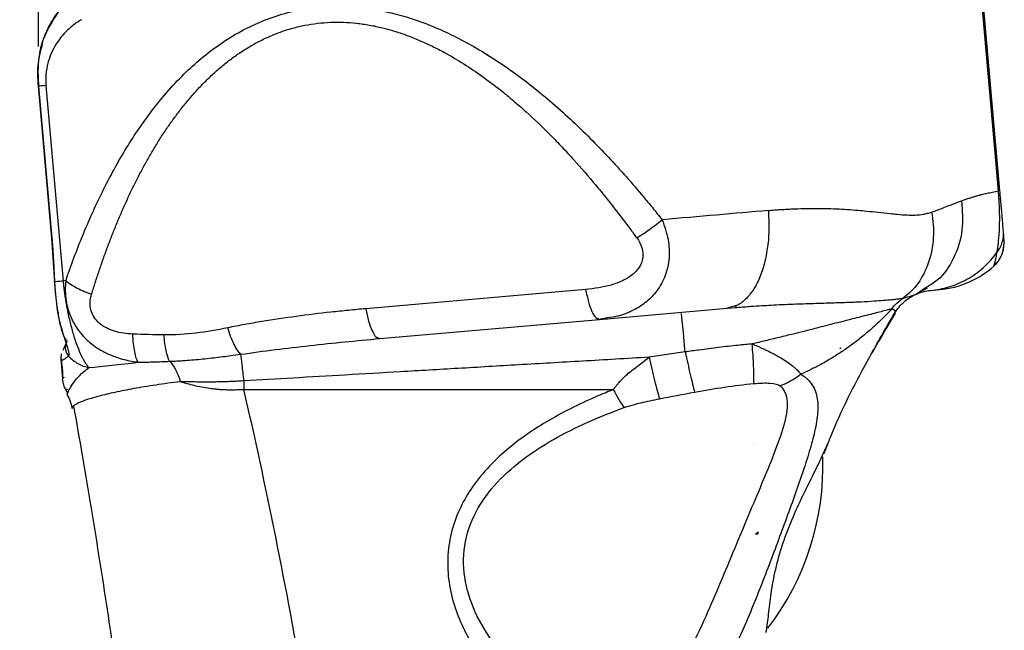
# Model space of a CAD drawing. Header units: millimetres. Extents: x 13 to 546, y 13 to 419.
# Tile 9 of 24: x 201 to 264, y 290 to 329. Entities that reach past the tile are written whole.
import ezdxf

# ---------------------------------------------------------------- set-up
doc = ezdxf.new("R2010")
doc.units = ezdxf.units.MM
doc.header["$LTSCALE"] = 2
doc.linetypes.add('SLD-Solid', pattern=[0])
doc.layers.add('DIMENSIONS', color=140, linetype='SLD-Solid', lineweight=25)
doc.styles.add('SLDTEXTSTYLE0', font='VERDANA.TTF')
doc.dimstyles.new('SLDDIMSTYLE0', dxfattribs={"dimtxt": 4.316016, "dimasz": 6.604, "dimexe": 0, "dimexo": 0.0625, "dimgap": 1.079004, "dimtad": 0, "dimtih": 1, "dimtoh": 1, "dimrnd": 1e-09, "dimzin": 12, "dimdsep": 46, "dimtxsty": 'SLDTEXTSTYLE0', "dimsah": 1, "dimcen": 0.09, "dimadec": 0, "dimazin": 3, "dimtfac": 1, "dimtofl": 0, "dimtmove": 0, "dimatfit": 3, "dimfxl": 0, "dimfrac": 2, "dimtolj": 1, "dimtzin": 12, "dimarcsym": 0})

# ---------------------------------------------------------------- blocks, each defined once
blk = doc.blocks.new('_D')
at = {"layer": 'DIMENSIONS'}
for p, q in [((257.87, 337.075), (154.357, 337.075)), ((160.707, 337.075), (160.707, 213.928)), ((154.294, 206.102), (152.844, 206.102)), ((152.844, 206.102), (152.844, 199.243)), ((167.119, 206.102), (168.569, 206.102)), ((168.569, 206.102), (168.569, 199.243)), ((152.844, 199.243), (154.294, 199.243)), ((168.569, 199.243), (167.119, 199.243)), ((160.707, 94.89), (160.707, 198.276)), ((219.505, 94.89), (154.357, 94.89))]:
    blk.add_line(p, q, dxfattribs=at)
for points in [[(160.707, 337.075), (159.691, 330.471), (161.723, 330.471)], [(160.707, 94.89), (161.723, 101.494), (159.691, 101.494)]]:
    blk.add_solid(points, dxfattribs=at)
at = {"layer": 'DIMENSIONS', "char_height": 4.2333, "attachment_point": 1, "style": 'SLDTEXTSTYLE0'}
for s, insert in [('242.2', (152.499, 212.445)), ('9.53', (154.294, 204.619))]:
    blk.add_mtext(s, dxfattribs=dict(at, insert=insert))
blk = doc.blocks.new('_D_2')
at = {"layer": 'DIMENSIONS'}
for p, q in [((257.816, 337.071), (176.375, 337.071)), ((182.725, 337.071), (182.725, 251.166)), ((176.312, 243.341), (174.863, 243.341)), ((174.863, 243.341), (174.863, 236.481)), ((189.138, 243.341), (190.587, 243.341)), ((190.587, 243.341), (190.587, 236.481)), ((174.863, 236.481), (176.312, 236.481)), ((190.587, 236.481), (189.138, 236.481)), ((182.725, 152.277), (182.725, 235.515)), ((191.044, 152.277), (176.375, 152.277))]:
    blk.add_line(p, q, dxfattribs=at)
for points in [[(182.725, 337.071), (181.709, 330.467), (183.741, 330.467)], [(182.725, 152.277), (183.741, 158.881), (181.709, 158.881)]]:
    blk.add_solid(points, dxfattribs=at)
at = {"layer": 'DIMENSIONS', "char_height": 4.2333, "attachment_point": 1, "style": 'SLDTEXTSTYLE0'}
for s, insert in [('184.8', (174.517, 249.684)), ('7.28', (176.312, 241.858))]:
    blk.add_mtext(s, dxfattribs=dict(at, insert=insert))
blk = doc.blocks.new('_D_4')
at = {"layer": 'DIMENSIONS'}
for p, q in [((202.425, 327.516), (202.425, 359.555)), ((262.514, 336.788), (262.514, 359.555)), ((202.425, 353.205), (220.134, 353.205)), ((225.982, 353.205), (224.533, 353.205)), ((224.533, 353.205), (224.533, 346.345)), ((238.807, 353.205), (240.257, 353.205)), ((240.257, 353.205), (240.257, 346.345)), ((262.514, 353.205), (244.656, 353.205)), ((224.533, 346.345), (225.982, 346.345)), ((240.257, 346.345), (238.807, 346.345))]:
    blk.add_line(p, q, dxfattribs=at)
for points in [[(202.425, 353.205), (209.029, 352.189), (209.029, 354.221)], [(262.514, 353.205), (255.91, 354.221), (255.91, 352.189)]]:
    blk.add_solid(points, dxfattribs=at)
at = {"layer": 'DIMENSIONS', "char_height": 4.2333, "attachment_point": 1, "style": 'SLDTEXTSTYLE0'}
for s, insert in [('60.1', (225.982, 359.548)), ('2.37', (225.982, 351.722))]:
    blk.add_mtext(s, dxfattribs=dict(at, insert=insert))

msp = doc.modelspace()

# ---------------------------------------------------------------- linework, layer by layer
for p, q in [((263.912, 318.27), (262.514, 334.248)), ((264.008, 318.278), (262.61, 334.257)), ((202.385, 325.037), (202.388, 325.001)), ((202.388, 325.001), (203.243, 315.23)), ((202.424, 324.976), (203.276, 315.238)), ((202.895, 325.017), (203.99, 312.501)), ((264.232, 315.485), (264.233, 315.704)), ((264.264, 315.352), (264.233, 315.704)), ((203.242, 315.252), (203.43, 312.454)), ((203.242, 315.252), (203.43, 312.454)), ((264.222, 314.482), (264.29, 314.908)), ((264.283, 315.135), (264.28, 315.172)), ((263.63, 313.475), (263.635, 313.494)), ((203.439, 312.453), (203.441, 312.486)), ((237.468, 311.964), (223.384, 310.732)), ((258.578, 311.644), (258.654, 311.672)), ((258.589, 311.645), (259.37, 312.06)), ((259.286, 312.09), (258.654, 311.672)), ((259.585, 311.908), (260.137, 311.956)), ((238.36, 310.051), (246.528, 310.766)), ((247.04, 310.908), (246.528, 310.766)), ((246.528, 310.766), (247.164, 310.816)), ((256.938, 309.807), (257.313, 310.45)), ((224.276, 308.819), (238.36, 310.051)), ((238.198, 310.068), (238.869, 310.138)), ((238.251, 310.105), (238.36, 310.051)), ((238.869, 310.14), (238.36, 310.051)), ((204.227, 308.747), (204.205, 308.562)), ((223.732, 308.771), (224.214, 308.845)), ((224.17, 308.871), (224.276, 308.819)), ((224.17, 308.871), (224.276, 308.819)), ((203.876, 307.84), (203.877, 307.693)), ((203.876, 307.837), (203.877, 307.689)), ((253.786, 308.193), (253.75, 308.193)), ((253.786, 308.227), (253.786, 308.193)), ((203.89, 307.473), (203.878, 307.488)), ((204.03, 305.844), (203.958, 306.217)), ((204.061, 306.34), (203.981, 306.285)), ((204.125, 305.614), (204.283, 305.336)), ((204.248, 305.248), (204.288, 305.341)), ((204.248, 305.248), (204.287, 305.338)), ((215.576, 305.553), (239.236, 305.553)), ((252.922, 301.964), (253.043, 302.236)), ((248.229, 302.107), (248.231, 302.107)), ((248.231, 302.107), (248.231, 302.108)), ((248.351, 296.315), (248.52, 296.315)), ((248.52, 296.315), (248.52, 296.435))]:
    msp.add_line(p, q)
at = {"flags": 128}
msp.add_lwpolyline([(203.212, 329.047), (203.114, 328.869), (202.71, 327.962)], dxfattribs=at)
for centre, radius, start, end in [((259.615, 317.933), 6, 275, 312.02047), ((235.67, 300.653), 17, 322.45638, 2.00285)]:
    msp.add_arc(centre, radius, start, end)
msp.add_ellipse((304.733, 290.777), major_axis=(71.479, 0), ratio=0.258819, start_param=2.482375, end_param=2.482431)
for points, knots in [([(205.554, 331.496), (205.481, 331.448), (205.335, 331.354), (205.123, 331.202), (204.92, 331.046), (204.725, 330.884), (204.538, 330.718), (204.359, 330.546), (204.188, 330.37), (204.025, 330.19), (203.796, 329.92), (203.526, 329.56), (203.242, 329.111), (203.018, 328.692), (202.844, 328.314), (202.752, 328.073), (202.71, 327.962)], [0, 0, 0, 0, 0.058808, 0.11678, 0.173921, 0.230245, 0.285766, 0.340495, 0.394446, 0.447627, 0.500046, 0.626137, 0.73939, 0.83965, 0.926641, 1, 1, 1, 1]), ([(205.399, 331.366), (204.88, 330.98), (203.941, 330.281), (203.327, 329.181), (203.053, 328.69)], [0, 0, 0, 0, 0.553465, 1, 1, 1, 1]), ([(204.163, 312.531), (204.257, 312.8), (204.427, 313.284), (204.781, 314.249), (205.425, 315.896), (206.493, 318.279), (207.969, 320.981), (209.731, 323.573), (211.745, 325.871), (214.182, 327.887), (216.958, 329.366), (219.852, 330.078), (222.559, 330.129), (225.062, 329.73), (227.626, 328.89), (230.239, 327.615), (232.845, 325.934), (235.441, 323.869), (237.492, 321.938), (239.087, 320.276), (240.216, 319.023), (241.102, 317.989), (241.811, 317.121), (242.161, 316.685), (242.37, 316.425)], [0, 0, 0, 0, 0.01734, 0.03125, 0.0625, 0.124993, 0.190257, 0.249995, 0.315596, 0.374997, 0.439399, 0.499997, 0.544823, 0.591049, 0.639963, 0.692653, 0.749997, 0.80972, 0.874999, 0.905541, 0.9375, 0.96875, 0.98138, 1, 1, 1, 1]), ([(205.163, 329.231), (205.084, 329.182), (204.925, 329.086), (204.621, 328.868), (204.117, 328.44), (203.489, 327.683), (203.04, 326.687), (202.896, 325.871), (202.876, 325.446), (202.882, 325.201), (202.891, 325.078), (202.895, 325.017)], [0, 0, 0, 0, 0.0625, 0.125001, 0.250002, 0.500002, 0.749999, 0.874999, 0.9375, 0.96875, 1, 1, 1, 1]), ([(205.814, 311.656), (205.893, 311.91), (206.051, 312.417), (206.302, 313.173), (206.562, 313.925), (206.834, 314.672), (207.117, 315.414), (207.413, 316.151), (207.721, 316.881), (208.043, 317.606), (208.379, 318.322), (208.731, 319.031), (209.097, 319.732), (209.481, 320.423), (209.881, 321.103), (210.301, 321.772), (210.739, 322.427), (211.199, 323.068), (211.68, 323.693), (212.183, 324.3), (212.712, 324.886), (213.265, 325.449), (213.845, 325.986), (214.452, 326.493), (215.087, 326.968), (215.752, 327.405), (216.445, 327.802), (217.166, 328.152), (217.914, 328.452), (218.686, 328.698), (219.48, 328.886), (220.292, 329.012), (221.117, 329.076), (221.951, 329.077), (222.787, 329.017), (223.622, 328.897), (224.452, 328.721), (225.273, 328.493), (226.083, 328.216), (226.878, 327.896), (227.659, 327.536), (228.594, 327.051), (229.668, 326.417), (230.862, 325.611), (231.729, 324.955), (232.384, 324.429), (232.938, 323.969), (233.926, 323.103), (234.965, 322.106), (235.965, 321.073), (236.94, 320.018), (237.872, 318.943), (238.78, 317.835), (239.511, 316.91), (240.169, 316.044), (240.592, 315.467), (240.742, 315.262)], [0, 0, 0, 0, 0.016811, 0.033618, 0.050419, 0.067216, 0.084007, 0.100793, 0.117571, 0.134342, 0.151104, 0.167859, 0.184607, 0.201346, 0.218073, 0.234788, 0.251495, 0.26819, 0.28487, 0.301534, 0.318183, 0.33482, 0.351437, 0.368031, 0.384607, 0.401168, 0.417705, 0.434219, 0.45072, 0.467204, 0.483673, 0.500138, 0.516601, 0.533066, 0.549538, 0.566028, 0.582531, 0.599049, 0.615593, 0.632157, 0.648736, 0.665335, 0.693046, 0.720796, 0.748593, 0.755936, 0.769463, 0.790348, 0.832176, 0.853121, 0.874076, 0.916005, 0.936175, 0.957984, 0.985103, 1, 1, 1, 1]), ([(202.64, 327.623), (202.537, 327.24), (202.302, 326.367), (202.36, 325.462), (202.393, 324.955)], [0, 0, 0, 0, 0.438962, 1, 1, 1, 1]), ([(202.677, 327.795), (202.557, 327.355), (202.304, 326.425), (202.362, 325.462), (202.393, 324.955)], [0, 0, 0, 0, 0.473311, 1, 1, 1, 1]), ([(202.71, 327.962), (202.685, 327.891), (202.637, 327.752), (202.577, 327.542), (202.527, 327.335), (202.485, 327.131), (202.452, 326.93), (202.427, 326.734), (202.408, 326.543), (202.394, 326.355), (202.386, 326.172), (202.381, 325.992), (202.381, 325.816), (202.385, 325.644), (202.391, 325.474), (202.4, 325.306), (202.411, 325.14), (202.42, 325.03), (202.425, 324.976)], [0, 0, 0, 0, 0.074309, 0.146818, 0.217528, 0.28647, 0.353651, 0.419081, 0.482804, 0.544902, 0.605486, 0.664699, 0.722709, 0.779684, 0.83575, 0.89105, 0.945742, 1, 1, 1, 1]), ([(202.424, 324.976), (202.409, 324.974), (202.385, 324.972), (202.394, 324.973), (202.397, 324.973)], [0, 0, 0, 0, 0.671642, 1, 1, 1, 1]), ([(261.545, 317.639), (261.625, 317.667), (261.784, 317.724), (262.012, 317.801), (262.233, 317.871), (262.445, 317.936), (262.649, 317.994), (262.892, 318.059), (263.189, 318.127), (263.552, 318.202), (263.786, 318.246), (263.912, 318.27)], [0, 0, 0, 0, 0.085541, 0.170189, 0.25395, 0.336833, 0.418847, 0.499999, 0.63826, 0.804921, 1, 1, 1, 1]), ([(263.83, 314.352), (263.838, 314.396), (263.852, 314.477), (263.878, 314.656), (263.922, 315.005), (263.971, 315.534), (263.995, 316.216), (263.994, 316.721), (263.983, 317.159), (263.97, 317.459), (263.956, 317.704), (263.943, 317.88), (263.931, 318.068), (263.919, 318.195), (263.912, 318.27)], [0, 0, 0, 0, 0.067302, 0.125044, 0.250065, 0.499812, 0.631163, 0.74991, 0.813186, 0.874955, 0.907449, 0.937481, 0.963371, 1, 1, 1, 1]), ([(264.233, 315.704), (264.229, 315.75), (264.225, 315.798), (264.216, 315.905), (264.211, 315.963), (264.194, 316.153), (264.181, 316.302), (264.157, 316.58), (264.148, 316.682), (264.128, 316.912), (264.116, 317.041), (264.091, 317.333), (264.076, 317.498), (264.052, 317.774), (264.044, 317.871), (264.026, 318.072), (264.017, 318.175), (264.008, 318.278)], [0, 0, 0, 0, 0.125, 0.125, 0.25, 0.25, 0.5, 0.5, 0.625, 0.625, 0.75, 0.75, 0.875, 0.875, 0.9375, 0.9375, 1, 1, 1, 1]), ([(261.545, 317.639), (261.595, 317.005), (261.696, 315.713), (261.108, 313.937), (260.265, 312.667), (259.529, 312.233), (259.286, 312.09)], [0, 0, 0, 0, 0.281133, 0.572714, 0.859254, 1, 1, 1, 1]), ([(259.631, 316.917), (259.715, 316.947), (259.915, 317.019), (260.25, 317.144), (260.637, 317.293), (261.083, 317.463), (261.378, 317.576), (261.545, 317.639)], [0, 0, 0, 0, 0.1219104, 0.2885768, 0.4999983, 0.7178576, 1, 1, 1, 1]), ([(249.167, 317.019), (249.189, 316.627), (249.234, 315.843), (249.145, 314.698), (248.944, 313.632), (248.627, 312.687), (248.211, 311.892), (247.707, 311.305), (247.307, 310.976), (247.072, 310.916), (247.04, 310.908)], [0, 0, 0, 0, 0.139737, 0.279473, 0.41921, 0.558947, 0.698684, 0.83842, 0.978157, 1, 1, 1, 1]), ([(249.167, 317.019), (249.309, 317.031), (249.585, 317.053), (249.98, 317.081), (250.344, 317.104), (250.827, 317.129), (251.432, 317.15), (252.386, 317.163), (253.565, 317.136), (254.657, 317.063), (255.544, 316.978), (256.23, 316.906), (256.881, 316.833), (257.498, 316.766), (258.036, 316.728), (258.599, 316.72), (259.034, 316.762), (259.38, 316.836), (259.547, 316.89), (259.631, 316.917)], [0, 0, 0, 0, 0.0346775, 0.0670664, 0.0971681, 0.1249846, 0.1877383, 0.2499842, 0.3706745, 0.5000626, 0.5520704, 0.625047, 0.7020026, 0.7500306, 0.8180275, 0.8750155, 0.9375078, 0.9687539, 1, 1, 1, 1]), ([(259.631, 316.917), (259.73, 316.387), (259.77, 315.834), (259.71, 314.742), (259.61, 314.205), (259.277, 313.216), (259.045, 312.764), (258.489, 311.99), (258.165, 311.667), (257.821, 311.414)], [0, 0, 0, 0, 0.25, 0.25, 0.5, 0.5, 0.75, 0.75, 1, 1, 1, 1]), ([(242.37, 316.425), (242.516, 316.005), (242.799, 315.197), (242.86, 313.962), (242.657, 313.021), (242.347, 312.341), (241.969, 311.751), (241.374, 311.136), (240.508, 310.593), (239.656, 310.253), (239.081, 310.17), (238.869, 310.14)], [0, 0, 0, 0, 0.137765, 0.265736, 0.397196, 0.464104, 0.532284, 0.653612, 0.7824, 0.919396, 1, 1, 1, 1]), ([(240.742, 315.262), (241.004, 315.425), (241.287, 315.614), (241.846, 316.013), (242.121, 316.222), (242.37, 316.425)], [0, 0, 0, 0, 0.5, 0.5, 1, 1, 1, 1]), ([(263.83, 314.352), (263.899, 314.45), (264.039, 314.649), (264.168, 314.989), (264.235, 315.272), (264.233, 315.439), (264.232, 315.485)], [0, 0, 0, 0, 0.292353, 0.589744, 0.887136, 1, 1, 1, 1]), ([(264.287, 314.937), (264.284, 314.977), (264.277, 315.056), (264.252, 315.346), (264.239, 315.491)], [0, 0, 0, 0, 0.501067, 1, 1, 1, 1]), ([(264.287, 314.938), (264.284, 314.977), (264.277, 315.057), (264.252, 315.347), (264.239, 315.491)], [0, 0, 0, 0, 0.501068, 1, 1, 1, 1]), ([(203.276, 315.238), (203.261, 315.237), (203.237, 315.235), (203.246, 315.235), (203.249, 315.236)], [0, 0, 0, 0, 0.671267, 1, 1, 1, 1]), ([(203.276, 315.238), (203.287, 315.108), (203.306, 314.873), (203.341, 314.405), (203.374, 313.834), (203.402, 313.271), (203.422, 312.812), (203.433, 312.584), (203.439, 312.453)], [0, 0, 0, 0, 0.139244, 0.250003, 0.500014, 0.749994, 0.856241, 1, 1, 1, 1]), ([(240.742, 315.262), (240.886, 315.064), (240.997, 314.853), (241.131, 314.421), (241.152, 314.2), (241.096, 313.776), (241.018, 313.573), (240.783, 313.205), (240.625, 313.04), (240.257, 312.75), (240.046, 312.625), (239.592, 312.412), (239.348, 312.323), (238.585, 312.102), (238.035, 312.014), (237.468, 311.964)], [0, 0, 0, 0, 0.125, 0.125, 0.25, 0.25, 0.375, 0.375, 0.5, 0.5, 0.625, 0.625, 0.75, 0.75, 1, 1, 1, 1]), ([(259.585, 311.908), (259.963, 311.941), (260.353, 312.013), (261.131, 312.247), (261.52, 312.409), (262.266, 312.823), (262.624, 313.076), (263.278, 313.661), (263.575, 313.993), (263.83, 314.352)], [0, 0, 0, 0, 0.25, 0.25, 0.5, 0.5, 0.75, 0.75, 1, 1, 1, 1]), ([(263.621, 313.475), (263.781, 313.646), (264.105, 313.992), (264.215, 314.453), (264.27, 314.686)], [0, 0, 0, 0, 0.494822, 1, 1, 1, 1]), ([(263.635, 313.494), (263.636, 313.497), (263.64, 313.508), (263.663, 313.589), (263.707, 313.749), (263.763, 313.984), (263.808, 314.23), (263.83, 314.352)], [0, 0, 0, 0, 0.0922885, 0.3167817, 0.5459384, 0.7742044, 1, 1, 1, 1]), ([(264.066, 314.069), (264.097, 314.121), (264.179, 314.259), (264.209, 314.418), (264.228, 314.517)], [0, 0, 0, 0, 0.376454, 1, 1, 1, 1]), ([(263.63, 313.475), (263.74, 313.581), (263.895, 313.73), (263.989, 313.92), (264.016, 313.974)], [0, 0, 0, 0, 0.7167, 1, 1, 1, 1]), ([(203.429, 312.522), (203.472, 311.948), (203.551, 310.888), (203.776, 309.746), (203.955, 309.169), (204.073, 308.856), (204.15, 308.805), (204.194, 308.777)], [0, 0, 0, 0, 0.34556, 0.637622, 0.759964, 0.866039, 1, 1, 1, 1]), ([(203.99, 312.501), (203.841, 312.488), (203.717, 312.477), (203.532, 312.461), (203.47, 312.456), (203.439, 312.453)], [0, 0, 0, 0, 0.5, 0.5, 1, 1, 1, 1]), ([(203.439, 312.453), (203.444, 312.365), (203.454, 312.19), (203.475, 311.927), (203.501, 311.628), (203.539, 311.276), (203.587, 310.898), (203.65, 310.504), (203.722, 310.125), (203.81, 309.747), (203.934, 309.281), (204.102, 308.75), (204.278, 308.228), (204.358, 307.919), (204.366, 307.778), (204.351, 307.726), (204.339, 307.709), (204.333, 307.701)], [0, 0, 0, 0, 0.0418216, 0.0831537, 0.1249999, 0.1843084, 0.2499999, 0.3059856, 0.3750011, 0.4375013, 0.5000012, 0.6250016, 0.7500013, 0.8749999, 0.9374999, 0.96875, 1, 1, 1, 1]), ([(203.99, 312.501), (203.997, 312.427), (204.012, 312.279), (204.037, 312.058), (204.065, 311.839), (204.096, 311.622), (204.128, 311.408), (204.163, 311.198), (204.199, 310.99), (204.237, 310.787), (204.321, 310.357), (204.465, 309.714), (204.68, 308.949), (204.91, 308.277), (205.106, 307.826), (205.263, 307.518), (205.378, 307.316), (205.504, 307.123), (205.593, 307.016), (205.639, 306.96)], [0, 0, 0, 0, 0.028246, 0.056395, 0.084435, 0.112359, 0.140156, 0.167822, 0.195348, 0.222733, 0.249973, 0.37219, 0.499983, 0.620619, 0.749997, 0.805008, 0.865114, 0.930174, 1, 1, 1, 1]), ([(204.163, 312.531), (204.156, 312.456), (204.141, 312.306), (204.132, 312.081), (204.131, 311.86), (204.141, 311.642), (204.16, 311.427), (204.189, 311.217), (204.226, 311.011), (204.273, 310.811), (204.369, 310.477), (204.551, 310.016), (204.875, 309.454), (205.338, 308.887), (205.993, 308.305), (206.727, 307.886), (207.394, 307.623), (207.887, 307.477), (208.353, 307.372), (208.658, 307.328), (208.804, 307.307)], [0, 0, 0, 0, 0.029274, 0.058174, 0.086718, 0.114938, 0.142812, 0.170274, 0.197289, 0.223848, 0.249969, 0.331807, 0.415322, 0.499987, 0.61199, 0.750009, 0.81926, 0.883817, 0.943977, 1, 1, 1, 1]), ([(204.163, 312.531), (204.363, 312.368), (204.614, 312.204), (205.181, 311.904), (205.496, 311.768), (205.814, 311.656)], [0, 0, 0, 0, 0.5, 0.5, 1, 1, 1, 1]), ([(208.458, 309.11), (208.053, 309.126), (207.656, 309.182), (206.919, 309.405), (206.579, 309.575), (206.177, 309.924), (206.062, 310.055), (205.88, 310.342), (205.813, 310.497), (205.689, 310.981), (205.712, 311.325), (205.814, 311.656)], [0, 0, 0, 0, 0.25, 0.25, 0.5, 0.5, 0.625, 0.625, 0.75, 0.75, 1, 1, 1, 1]), ([(237.468, 311.964), (237.525, 311.689), (237.64, 311.137), (237.87, 310.526), (238.081, 310.158), (238.206, 310.119), (238.251, 310.105)], [0, 0, 0, 0, 0.2817, 0.5634, 0.8451, 1, 1, 1, 1]), ([(257.276, 310.466), (257.433, 310.727), (257.635, 310.971), (258.106, 311.383), (258.374, 311.551), (258.654, 311.672)], [0, 0, 0, 0, 0.5, 0.5, 1, 1, 1, 1]), ([(257.821, 311.414), (258.007, 311.461), (258.327, 311.542), (258.504, 311.614), (258.578, 311.644)], [0, 0, 0, 0, 0.582627, 1, 1, 1, 1]), ([(258.654, 311.672), (258.87, 311.766), (259.058, 311.818), (259.37, 311.886), (259.494, 311.9), (259.585, 311.908)], [0, 0, 0, 0, 0.5, 0.5, 1, 1, 1, 1]), ([(248.762, 310.929), (248.957, 310.941), (249.634, 310.984), (250.737, 311.031), (251.998, 311.075), (253.138, 311.109), (254.163, 311.142), (255.113, 311.18), (255.903, 311.223), (256.553, 311.269), (257.02, 311.31), (257.368, 311.347), (257.627, 311.381), (257.757, 311.403), (257.821, 311.414)], [0, 0, 0, 0, 0.051707, 0.179895, 0.299752, 0.40164, 0.506881, 0.60518, 0.700877, 0.775654, 0.850432, 0.900351, 0.950551, 1, 1, 1, 1]), ([(223.384, 310.732), (223.012, 310.699), (222.267, 310.631), (220.782, 310.475), (218.93, 310.25), (217.09, 309.976), (215.81, 309.755), (215.082, 309.618), (214.718, 309.547), (214.537, 309.512)], [0, 0, 0, 0, 0.125001, 0.250001, 0.499997, 0.749999, 0.874999, 0.937499, 1, 1, 1, 1]), ([(223.384, 310.732), (223.442, 310.457), (223.556, 309.905), (223.786, 309.294), (223.999, 308.925), (224.124, 308.885), (224.17, 308.871)], [0, 0, 0, 0, 0.280796, 0.561592, 0.842388, 1, 1, 1, 1]), ([(243.837, 307.966), (243.807, 308.303), (243.745, 308.999), (243.667, 309.832), (243.617, 310.337), (243.608, 310.401), (243.605, 310.422)], [0, 0, 0, 0, 0.278382, 0.573429, 0.866408, 1, 1, 1, 1]), ([(247.041, 310.896), (247.07, 310.872), (247.116, 310.834), (247.15, 310.827), (247.163, 310.824)], [0, 0, 0, 0, 0.617629, 1, 1, 1, 1]), ([(247.164, 310.816), (247.462, 310.841), (248, 310.885), (248.527, 310.915), (248.762, 310.929)], [0, 0, 0, 0, 0.5538042, 1, 1, 1, 1]), ([(257.082, 310.718), (257.063, 310.713), (257.026, 310.702), (256.963, 310.687), (256.899, 310.671), (256.807, 310.649), (256.675, 310.615), (256.434, 310.554), (256.082, 310.465), (255.457, 310.306), (254.54, 310.072), (253.354, 309.768), (252.077, 309.443), (250.918, 309.149), (249.876, 308.893), (248.997, 308.682), (248.418, 308.547), (248.134, 308.481)], [0, 0, 0, 0, 0.016999, 0.033094, 0.048264, 0.062496, 0.093148, 0.124993, 0.185834, 0.249993, 0.368902, 0.499995, 0.62155, 0.749997, 0.836529, 0.919808, 1, 1, 1, 1]), ([(257.082, 310.718), (257.023, 310.654), (256.827, 310.445), (256.409, 310.02), (255.794, 309.446), (255.097, 308.861), (254.419, 308.347), (253.79, 307.914), (253.163, 307.521), (252.533, 307.164), (251.902, 306.837), (251.474, 306.641), (251.262, 306.544)], [0, 0, 0, 0, 0.036675, 0.12015, 0.249996, 0.388956, 0.5, 0.604654, 0.706997, 0.807012, 0.904684, 1, 1, 1, 1]), ([(255.583, 307.482), (255.825, 307.93), (256.377, 308.952), (256.953, 309.921), (257.276, 310.466)], [0, 0, 0, 0, 0.438969, 1, 1, 1, 1]), ([(257.276, 310.466), (257.282, 310.477), (257.294, 310.5), (257.301, 310.533), (257.3, 310.562), (257.293, 310.588), (257.279, 310.614), (257.253, 310.641), (257.214, 310.669), (257.158, 310.692), (257.11, 310.708), (257.082, 310.718)], [0, 0, 0, 0, 0.121039, 0.231582, 0.331599, 0.421071, 0.499993, 0.629359, 0.75, 0.853609, 1, 1, 1, 1]), ([(252.741, 301.461), (252.882, 301.827), (253.684, 303.901), (255.093, 306.705), (256.456, 308.996), (256.938, 309.807)], [0, 0, 0, 0, 0.121297, 0.688865, 1, 1, 1, 1]), ([(208.804, 307.307), (208.762, 307.369), (208.72, 307.457), (208.644, 307.683), (208.609, 307.821), (208.548, 308.138), (208.522, 308.316), (208.482, 308.699), (208.467, 308.903), (208.458, 309.11)], [0, 0, 0, 0, 0.25, 0.25, 0.5, 0.5, 0.75, 0.75, 1, 1, 1, 1]), ([(214.537, 309.512), (213.856, 309.375), (213.179, 309.253), (211.823, 309.089), (211.142, 309.05), (210.453, 309.052)], [0, 0, 0, 0, 0.5, 0.5, 1, 1, 1, 1]), ([(215.371, 307.816), (215.231, 307.954), (215.079, 308.181), (214.787, 308.772), (214.65, 309.135), (214.537, 309.512)], [0, 0, 0, 0, 0.5, 0.5, 1, 1, 1, 1]), ([(204.205, 308.562), (204.13, 308.402), (204.029, 308.185), (203.98, 308.079), (203.967, 308.052)], [0, 0, 0, 0, 0.741209, 1, 1, 1, 1]), ([(204.205, 308.562), (204.146, 308.436), (204.118, 308.279), (204.161, 307.966), (204.233, 307.814), (204.333, 307.701)], [0, 0, 0, 0, 0.5, 0.5, 1, 1, 1, 1]), ([(210.809, 307.366), (210.729, 307.521), (210.653, 307.756), (210.529, 308.343), (210.482, 308.692), (210.453, 309.052)], [0, 0, 0, 0, 0.5, 0.5, 1, 1, 1, 1]), ([(215.371, 307.816), (216.841, 308.027), (218.321, 308.211), (221.292, 308.542), (222.783, 308.688), (224.276, 308.819)], [0, 0, 0, 0, 0.5, 0.5, 1, 1, 1, 1]), ([(248.134, 308.481), (247.992, 308.467), (247.682, 308.436), (247.181, 308.384), (246.607, 308.321), (245.785, 308.224), (244.854, 308.104), (244.139, 308.007), (243.837, 307.966)], [0, 0, 0, 0, 0.099547, 0.21646, 0.350156, 0.5, 0.789251, 1, 1, 1, 1]), ([(248.239, 305.941), (248.251, 306.227), (248.249, 306.606), (248.213, 307.486), (248.179, 307.984), (248.134, 308.481)], [0, 0, 0, 0, 0.5, 0.5, 1, 1, 1, 1]), ([(248.134, 308.481), (248.213, 308.448), (248.369, 308.383), (248.598, 308.284), (248.819, 308.185), (249.031, 308.086), (249.302, 307.955), (249.624, 307.787), (250.009, 307.567), (250.382, 307.328), (250.675, 307.112), (250.882, 306.939), (251.018, 306.815), (251.144, 306.682), (251.219, 306.595), (251.262, 306.544)], [0, 0, 0, 0, 0.059575, 0.117979, 0.175163, 0.231087, 0.285722, 0.393413, 0.499975, 0.625915, 0.749989, 0.814339, 0.874998, 0.927835, 1, 1, 1, 1]), ([(243.837, 307.966), (243.949, 307.47), (244.064, 306.97), (244.275, 306.08), (244.371, 305.692), (244.447, 305.398)], [0, 0, 0, 0, 0.5, 0.5, 1, 1, 1, 1]), ([(203.843, 307.532), (203.87, 307.226), (203.897, 306.915), (203.931, 306.533), (203.94, 306.421), (203.951, 306.303), (203.953, 306.271), (203.957, 306.228), (203.958, 306.222), (203.958, 306.217)], [0, 0, 0, 0, 0.5, 0.5, 0.75, 0.75, 0.875, 0.875, 1, 1, 1, 1]), ([(203.861, 307.754), (203.854, 307.694), (203.843, 307.604), (203.862, 307.516), (203.869, 307.486)], [0, 0, 0, 0, 0.667145, 1, 1, 1, 1]), ([(203.876, 307.47), (203.885, 307.361), (203.921, 306.952), (203.956, 306.56), (203.981, 306.273)], [0, 0, 0, 0, 0.267621, 1, 1, 1, 1]), ([(204.333, 307.701), (204.285, 307.66), (204.189, 307.58), (204.038, 307.485), (203.923, 307.419), (203.896, 307.463), (203.89, 307.473)], [0, 0, 0, 0, 0.305206, 0.604032, 0.905998, 1, 1, 1, 1]), ([(204.333, 307.701), (204.509, 307.511), (204.717, 307.349), (205.164, 307.099), (205.403, 307.011), (205.639, 306.96)], [0, 0, 0, 0, 0.5, 0.5, 1, 1, 1, 1]), ([(208.804, 307.307), (208.99, 307.311), (209.321, 307.317), (209.814, 307.331), (210.297, 307.345), (210.634, 307.359), (210.809, 307.366)], [0, 0, 0, 0, 0.281064, 0.499998, 0.741018, 1, 1, 1, 1]), ([(210.809, 307.366), (210.937, 307.372), (211.19, 307.384), (211.565, 307.406), (212, 307.436), (212.5, 307.477), (213.26, 307.55), (214.003, 307.636), (214.772, 307.733), (215.156, 307.787), (215.371, 307.816)], [0, 0, 0, 0, 0.085865, 0.169259, 0.250004, 0.37486, 0.500005, 0.749995, 0.860589, 1, 1, 1, 1]), ([(210.809, 307.366), (210.945, 307.239), (211.078, 307.057), (211.317, 306.61), (211.422, 306.345), (211.508, 306.063)], [0, 0, 0, 0, 0.5, 0.5, 1, 1, 1, 1]), ([(215.576, 306.112), (215.539, 306.483), (215.5, 306.842), (215.429, 307.435), (215.396, 307.667), (215.371, 307.816)], [0, 0, 0, 0, 0.5, 0.5, 1, 1, 1, 1]), ([(241.528, 307.625), (240.107, 307.542), (237.327, 307.38), (233.25, 307.141), (229.357, 306.913), (225.65, 306.697), (222.127, 306.492), (218.79, 306.298), (216.627, 306.173), (215.576, 306.112)], [0, 0, 0, 0, 0.16424, 0.321353, 0.471338, 0.614195, 0.749924, 0.878526, 1, 1, 1, 1]), ([(239.236, 305.553), (239.281, 305.611), (239.366, 305.719), (239.492, 305.874), (239.606, 306.01), (239.761, 306.186), (239.98, 306.405), (240.236, 306.631), (240.546, 306.869), (240.962, 307.188), (241.315, 307.461), (241.528, 307.625)], [0, 0, 0, 0, 0.073732, 0.139956, 0.1987, 0.250004, 0.370647, 0.500012, 0.57808, 0.744745, 1, 1, 1, 1]), ([(241.528, 307.625), (241.648, 307.122), (241.773, 306.608), (242.004, 305.686), (242.109, 305.28), (242.192, 304.968)], [0, 0, 0, 0, 0.5, 0.5, 1, 1, 1, 1]), ([(204.287, 305.338), (204.291, 305.349), (204.31, 305.395), (204.46, 305.704), (204.743, 306.123), (205.142, 306.587), (205.476, 306.837), (205.639, 306.96)], [0, 0, 0, 0, 0.067998, 0.29303, 0.529565, 0.769293, 1, 1, 1, 1]), ([(211.508, 306.063), (210.97, 305.993), (209.891, 305.851), (208.49, 305.616), (207.276, 305.376), (206.275, 305.137), (205.497, 304.909), (204.936, 304.698), (204.756, 304.575), (204.667, 304.515)], [0, 0, 0, 0, 0.141634, 0.284142, 0.42752, 0.571614, 0.716207, 0.861077, 1, 1, 1, 1]), ([(215.576, 306.112), (215.465, 306.105), (215.241, 306.091), (214.903, 306.074), (214.562, 306.06), (214.216, 306.049), (213.865, 306.042), (213.466, 306.037), (213.019, 306.036), (212.522, 306.041), (212.015, 306.048), (211.679, 306.058), (211.508, 306.063)], [0, 0, 0, 0, 0.080661, 0.162074, 0.244525, 0.32816, 0.413178, 0.500007, 0.619338, 0.742153, 0.868919, 1, 1, 1, 1]), ([(215.576, 305.553), (215.473, 305.547), (215.269, 305.535), (214.964, 305.526), (214.663, 305.526), (214.366, 305.533), (214.075, 305.549), (213.789, 305.572), (213.429, 305.612), (212.997, 305.678), (212.519, 305.776), (212.021, 305.905), (211.696, 306.006), (211.508, 306.063)], [0, 0, 0, 0, 0.074442, 0.147949, 0.220474, 0.291976, 0.362417, 0.431763, 0.499987, 0.625134, 0.749996, 0.855645, 1, 1, 1, 1]), ([(251.262, 306.544), (251.305, 306.516), (251.38, 306.464), (251.524, 306.36), (251.744, 306.167), (252.102, 305.731), (252.355, 304.998), (252.355, 303.945), (252.132, 302.757), (251.758, 301.426), (251.292, 300.015), (250.761, 298.509), (250.196, 296.953), (249.602, 295.348), (248.989, 293.725), (248.354, 292.105), (247.688, 290.508), (246.982, 288.971), (246.336, 287.754), (245.779, 286.842), (245.405, 286.291), (245.095, 285.875), (244.867, 285.588), (244.618, 285.3), (244.445, 285.111), (244.344, 285.001)], [0, 0, 0, 0, 0.008797, 0.015625, 0.031249, 0.062499, 0.124998, 0.18509, 0.25, 0.311173, 0.375, 0.436889, 0.5, 0.562309, 0.624999, 0.687864, 0.75, 0.813146, 0.875, 0.906658, 0.9375, 0.953749, 0.96875, 0.981756, 1, 1, 1, 1]), ([(244.447, 305.398), (245.079, 305.514), (245.724, 305.621), (246.994, 305.806), (247.622, 305.885), (248.239, 305.941)], [0, 0, 0, 0, 0.5, 0.5, 1, 1, 1, 1]), ([(248.239, 305.941), (248.626, 305.976), (248.985, 305.991), (249.587, 305.951), (249.827, 305.894), (249.939, 305.791)], [0, 0, 0, 0, 0.5, 0.5, 1, 1, 1, 1]), ([(204.017, 305.854), (204.05, 305.752), (204.117, 305.545), (204.222, 305.574), (204.276, 305.589)], [0, 0, 0, 0, 0.494842, 1, 1, 1, 1]), ([(219.469, 286.132), (218.894, 289.506), (218.268, 292.864), (216.955, 299.389), (216.268, 302.555), (215.576, 305.553)], [0, 0, 0, 0, 0.5, 0.5, 1, 1, 1, 1]), ([(239.236, 305.553), (239.116, 305.506), (238.662, 305.325), (237.671, 304.905), (236.29, 304.249), (234.842, 303.445), (233.478, 302.552), (232.256, 301.596), (231.086, 300.464), (230.113, 299.24), (229.326, 297.85), (228.805, 296.375), (228.586, 294.805), (228.674, 293.192), (229.052, 291.631), (229.693, 290.097), (230.522, 288.679), (231.322, 287.604), (231.925, 286.894), (232.293, 286.489), (232.52, 286.251), (232.633, 286.132)], [0, 0, 0, 0, 0.015033, 0.056696, 0.125, 0.192948, 0.25, 0.315916, 0.375, 0.441614, 0.5, 0.563079, 0.624999, 0.684613, 0.749999, 0.809576, 0.874999, 0.937499, 0.9625, 0.98125, 1, 1, 1, 1]), ([(249.939, 305.791), (250.107, 305.636), (250.22, 305.453), (250.36, 305.045), (250.387, 304.821), (250.378, 304.106), (250.256, 303.573), (249.911, 302.442), (249.686, 301.842), (249.191, 300.592), (248.92, 299.942), (248.359, 298.605), (248.068, 297.918), (247.481, 296.518), (247.184, 295.806), (246.586, 294.37), (246.285, 293.647), (245.674, 292.204), (245.365, 291.484), (245.044, 290.777)], [0, 0, 0, 0, 0.0625, 0.0625, 0.125, 0.125, 0.25, 0.25, 0.375, 0.375, 0.5, 0.5, 0.625, 0.625, 0.75, 0.75, 0.875, 0.875, 1, 1, 1, 1]), ([(239.936, 304.401), (240.259, 304.517), (240.634, 304.619), (241.397, 304.805), (241.791, 304.889), (242.192, 304.968)], [0, 0, 0, 0, 0.5, 0.5, 1, 1, 1, 1]), ([(204.667, 304.515), (204.663, 304.512), (204.549, 304.445), (204.556, 304.391), (204.563, 304.338)], [0, 0, 0, 0, 0.039997, 1, 1, 1, 1]), ([(204.657, 304.512), (204.843, 303.463), (205.262, 301.103), (206.009, 296.636), (206.883, 291.117), (207.478, 286.908), (207.775, 284.807)], [0, 0, 0, 0, 0.167324, 0.376148, 0.68846, 1, 1, 1, 1]), ([(230.665, 290.777), (230.29, 291.48), (229.998, 292.219), (229.652, 293.736), (229.599, 294.513), (229.766, 296.034), (229.985, 296.776), (230.652, 298.165), (231.097, 298.811), (232.135, 299.993), (232.728, 300.53), (234.004, 301.51), (234.689, 301.954), (236.112, 302.765), (236.853, 303.133), (238.37, 303.809), (239.147, 304.117), (239.936, 304.401)], [0, 0, 0, 0, 0.125, 0.125, 0.25, 0.25, 0.375, 0.375, 0.5, 0.5, 0.625, 0.625, 0.75, 0.75, 0.875, 0.875, 1, 1, 1, 1]), ([(249.024, 290.006), (249.032, 290.048), (249.047, 290.123), (249.073, 290.279), (249.117, 290.567), (249.196, 291.215), (249.314, 292.308), (249.566, 293.833), (250.008, 295.495), (250.648, 297.195), (251.421, 298.858), (252.092, 300.191), (252.527, 301.09), (252.761, 301.593), (252.868, 301.84), (252.922, 301.964)], [0, 0, 0, 0, 0.017226, 0.03125, 0.0625, 0.125, 0.25, 0.374999, 0.5, 0.625, 0.75, 0.875, 0.9375, 0.96875, 1, 1, 1, 1]), ([(233.647, 287.043), (233.052, 287.596), (232.494, 288.182), (231.485, 289.427), (231.034, 290.084), (230.665, 290.777)], [0, 0, 0, 0, 0.5, 0.5, 1, 1, 1, 1]), ([(245.044, 290.777), (244.69, 289.995), (244.324, 289.228), (243.53, 287.76), (243.103, 287.058), (242.62, 286.423)], [0, 0, 0, 0, 0.5, 0.5, 1, 1, 1, 1])]:
    msp.add_open_spline(points, degree=3, knots=knots)
for points in [[(202.895, 325.017), (202.682, 324.998), (202.521, 324.984), (202.424, 324.976)], [(264.008, 318.278), (264.008, 318.278), (263.976, 318.275), (263.912, 318.27)], [(249.167, 317.019), (247.028, 316.832), (244.745, 316.633), (242.37, 316.425)], [(204.163, 312.531), (204.105, 312.521), (204.047, 312.511), (203.99, 312.501)], [(257.082, 310.718), (257.276, 310.977), (257.524, 311.22), (257.821, 311.414)], [(210.453, 309.052), (209.798, 309.056), (209.133, 309.084), (208.458, 309.11)], [(243.837, 307.966), (243.452, 307.91), (242.682, 307.798), (241.913, 307.683), (241.528, 307.625)], [(253.75, 308.193), (253.762, 308.204), (253.774, 308.216), (253.786, 308.227)], [(205.639, 306.96), (206.55, 307.048), (207.629, 307.168), (208.804, 307.307)], [(215.576, 306.112), (215.576, 305.922), (215.576, 305.735), (215.576, 305.553)], [(251.262, 306.545), (250.851, 306.218), (250.393, 305.961), (249.939, 305.791)], [(239.236, 305.553), (239.48, 305.099), (239.723, 304.701), (239.936, 304.401)], [(242.192, 304.968), (242.943, 305.116), (243.695, 305.259), (244.447, 305.398)], [(204.248, 305.248), (204.404, 304.96), (204.51, 304.648), (204.563, 304.338)], [(248.52, 296.435), (248.464, 296.393), (248.408, 296.353), (248.351, 296.315)]]:
    msp.add_open_spline(points, degree=3)

# ---------------------------------------------------------------- dimensions: what is measured, and where the dimension line sits
at = {"layer": 'DIMENSIONS'}
dim = msp.add_linear_dim(base=(262.514, 353.205), p1=(202.425, 324.976), p2=(262.514, 334.248), dimstyle='SLDDIMSTYLE0', dxfattribs=at)
dim.commit()
dim.dimension.update_dxf_attribs({"geometry": '_D_4', "text_midpoint": (232.395, 353.205), "dimtype": 160})
for base, p1, p2, picture, middle in [((160.7065, 337.0745), (222.0454, 94.8897), (260.4104, 337.0745), '_D', (160.7065, 206.1022)), ((182.725, 337.071), (193.584, 152.277), (260.356, 337.071), '_D_2', (182.725, 243.341))]:
    dim = msp.add_linear_dim(base=base, p1=p1, p2=p2, angle=90, dimstyle='SLDDIMSTYLE0', dxfattribs=at)
    dim.commit()
    dim.dimension.update_dxf_attribs({"geometry": picture, "text_midpoint": middle, "dimtype": 160})

doc.saveas('drawing.dxf')
